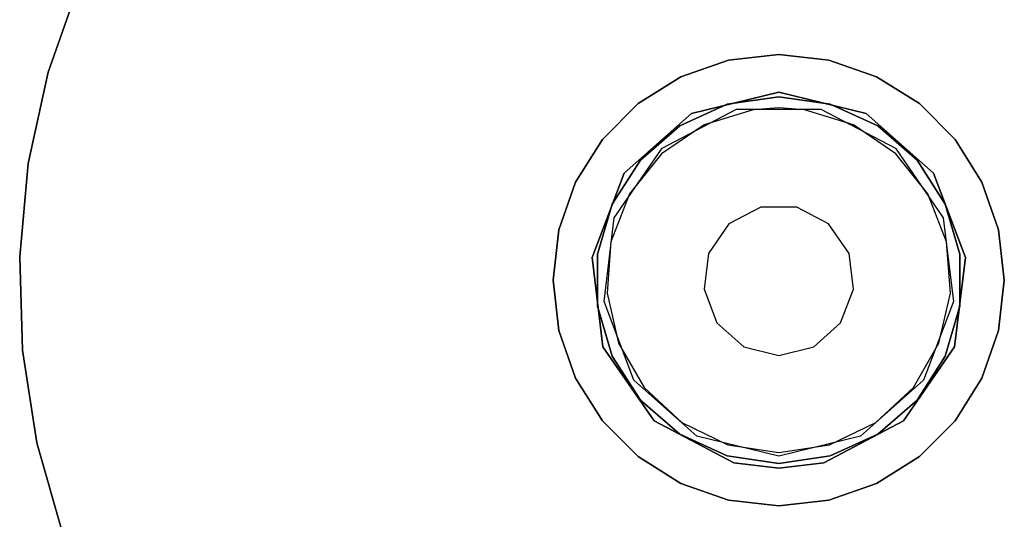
# Model space of a CAD drawing. Extents: x 0.02 to 4, y -1.99 to 1.99.
# Tile 2 of 4: x 0.02 to 2.6, y -0.63 to 0.68. Entities that reach past the tile are written whole.
import ezdxf

# ---------------------------------------------------------------- set-up
doc = ezdxf.new("R2010")
doc.units = 0
doc.header["$MEASUREMENT"] = 0
doc.layers.get('0').update_dxf_attribs({"color": 13, "linetype": 'CONTINUOUS'})

# ---------------------------------------------------------------- blocks, each defined once
blk = doc.blocks.new('ZOLA-LED-L_STL')
at = {"color": 0}
for p, q in [((0.1771, 0.775, 0.0787), (0.0958, 0.5441, 0.0787)), ((0.0958, 0.5441, 0.4724), (0.1771, 0.775, 0.4724)), ((0.1771, 0.775, 0.0787), (0.0958, 0.5441, 0.0787)), ((0.0958, 0.5441, 0.4724), (0.1771, 0.775, 0.4724)), ((1.8767, 0.5757, 0.4724), (1.7518, 0.5321, 0.4724)), ((1.7518, 0.5321, 1.3386), (1.8767, 0.5757, 1.3386)), ((1.7518, 0.5321, 1.3386), (1.8767, 0.5757, 1.3386)), ((1.8767, 0.5757, 0.4724), (1.7518, 0.5321, 0.4724)), ((2.0081, 0.5906, 0.4724), (1.8767, 0.5757, 0.4724)), ((1.8767, 0.5757, 1.3386), (2.0081, 0.5906, 1.3386)), ((1.8767, 0.5757, 1.3386), (2.0081, 0.5906, 1.3386)), ((2.0081, 0.5906, 0.4724), (1.8767, 0.5757, 0.4724)), ((1.8767, 0.5757, 0.4724), (1.8767, 0.5757, 1.3386)), ((1.8767, 0.5757, 0.4724), (1.8767, 0.5757, 1.3386)), ((2.1395, 0.5757, 0.4724), (2.0081, 0.5906, 0.4724)), ((2.0081, 0.5906, 0.4724), (2.0081, 0.5906, 1.3386)), ((2.0081, 0.5906, 1.3386), (2.1395, 0.5757, 1.3386)), ((2.0081, 0.5906, 0.4724), (2.0081, 0.5906, 1.3386)), ((2.0081, 0.5906, 1.3386), (2.1395, 0.5757, 1.3386)), ((2.1395, 0.5757, 0.4724), (2.0081, 0.5906, 0.4724)), ((2.2643, 0.5321, 0.4724), (2.1395, 0.5757, 0.4724)), ((2.1395, 0.5757, 0.4724), (2.1395, 0.5757, 1.3386)), ((2.1395, 0.5757, 1.3386), (2.2643, 0.5321, 1.3386)), ((2.1395, 0.5757, 0.4724), (2.1395, 0.5757, 1.3386)), ((2.1395, 0.5757, 1.3386), (2.2643, 0.5321, 1.3386)), ((2.2643, 0.5321, 0.4724), (2.1395, 0.5757, 0.4724)), ((0.0958, 0.5441, 0.0787), (0.0434, 0.305, 0.0787)), ((0.0434, 0.305, 0.4724), (0.0958, 0.5441, 0.4724)), ((0.0958, 0.5441, 0.0787), (0.0434, 0.305, 0.0787)), ((0.0434, 0.305, 0.4724), (0.0958, 0.5441, 0.4724)), ((0.0958, 0.5441, 0.0787), (0.0958, 0.5441, 0.4724)), ((0.0958, 0.5441, 0.0787), (0.0958, 0.5441, 0.4724)), ((1.7518, 0.5321, 0.4724), (1.6399, 0.4617, 0.4724)), ((1.6399, 0.4617, 1.3386), (1.7518, 0.5321, 1.3386)), ((1.6399, 0.4617, 1.3386), (1.7518, 0.5321, 1.3386)), ((1.7518, 0.5321, 0.4724), (1.6399, 0.4617, 0.4724)), ((1.7518, 0.5321, 0.4724), (1.7518, 0.5321, 1.3386)), ((1.7518, 0.5321, 0.4724), (1.7518, 0.5321, 1.3386)), ((2.3763, 0.4617, 0.4724), (2.2643, 0.5321, 0.4724)), ((2.2643, 0.5321, 0.4724), (2.2643, 0.5321, 1.3386)), ((2.2643, 0.5321, 1.3386), (2.3763, 0.4617, 1.3386)), ((2.2643, 0.5321, 0.4724), (2.2643, 0.5321, 1.3386)), ((2.2643, 0.5321, 1.3386), (2.3763, 0.4617, 1.3386)), ((2.3763, 0.4617, 0.4724), (2.2643, 0.5321, 0.4724)), ((1.7794, 0.4358, 39.6457), (2.0081, 0.4921, 39.6457)), ((2.0081, 0.4921, 38.0709), (1.7794, 0.4358, 38.0709)), ((1.7794, 0.4358, 39.6457), (2.0081, 0.4921, 39.6457)), ((2.0081, 0.4921, 38.0709), (1.7794, 0.4358, 38.0709)), ((2.0081, 0.4921, 39.6457), (2.0081, 0.4921, 38.0709)), ((2.0081, 0.4921, 39.6457), (2.2368, 0.4358, 39.6457)), ((2.2368, 0.4358, 38.0709), (2.0081, 0.4921, 38.0709)), ((2.0081, 0.4921, 39.6457), (2.0081, 0.4921, 38.0709)), ((2.0081, 0.4921, 39.6457), (2.2368, 0.4358, 39.6457)), ((2.2368, 0.4358, 38.0709), (2.0081, 0.4921, 38.0709)), ((1.6399, 0.4617, 0.4724), (1.5464, 0.3682, 0.4724)), ((1.5464, 0.3682, 1.3386), (1.6399, 0.4617, 1.3386)), ((1.5464, 0.3682, 1.3386), (1.6399, 0.4617, 1.3386)), ((1.6399, 0.4617, 0.4724), (1.5464, 0.3682, 0.4724)), ((1.6399, 0.4617, 0.4724), (1.6399, 0.4617, 1.3386)), ((1.6399, 0.4617, 0.4724), (1.6399, 0.4617, 1.3386)), ((1.7026, 0.3448, 39.6457), (1.8978, 0.4472, 39.6457)), ((1.7026, 0.3448, 39.6457), (1.8978, 0.4472, 39.6457)), ((1.7026, 0.3448, 39.2126), (1.8978, 0.4472, 39.2126)), ((1.7026, 0.3448, 39.2126), (1.8978, 0.4472, 39.2126)), ((1.8978, 0.4472, 39.6457), (2.1183, 0.4472, 39.6457)), ((1.8978, 0.4472, 39.6457), (2.1183, 0.4472, 39.6457)), ((1.8978, 0.4472, 39.6457), (1.8978, 0.4472, 39.2126)), ((1.8978, 0.4472, 39.2126), (2.1183, 0.4472, 39.2126)), ((1.8978, 0.4472, 39.6457), (1.8978, 0.4472, 39.2126)), ((1.8978, 0.4472, 39.2126), (2.1183, 0.4472, 39.2126)), ((2.1183, 0.4472, 39.6457), (2.3135, 0.3448, 39.6457)), ((2.1183, 0.4472, 39.6457), (2.3135, 0.3448, 39.6457)), ((2.1183, 0.4472, 39.6457), (2.1183, 0.4472, 39.2126)), ((2.1183, 0.4472, 39.2126), (2.3135, 0.3448, 39.2126)), ((2.1183, 0.4472, 39.6457), (2.1183, 0.4472, 39.2126)), ((2.1183, 0.4472, 39.2126), (2.3135, 0.3448, 39.2126)), ((2.4698, 0.3682, 0.4724), (2.3763, 0.4617, 0.4724)), ((2.3763, 0.4617, 0.4724), (2.3763, 0.4617, 1.3386)), ((2.3763, 0.4617, 1.3386), (2.4698, 0.3682, 1.3386)), ((2.3763, 0.4617, 0.4724), (2.3763, 0.4617, 1.3386)), ((2.3763, 0.4617, 1.3386), (2.4698, 0.3682, 1.3386)), ((2.4698, 0.3682, 0.4724), (2.3763, 0.4617, 0.4724)), ((1.6031, 0.2796, 39.6457), (1.7794, 0.4358, 39.6457)), ((1.7794, 0.4358, 38.0709), (1.6031, 0.2796, 38.0709)), ((1.6031, 0.2796, 39.6457), (1.7794, 0.4358, 39.6457)), ((1.7794, 0.4358, 38.0709), (1.6031, 0.2796, 38.0709)), ((1.7794, 0.4358, 39.6457), (1.7794, 0.4358, 38.0709)), ((1.7794, 0.4358, 39.6457), (1.7794, 0.4358, 38.0709)), ((2.2368, 0.4358, 39.6457), (2.2368, 0.4358, 38.0709)), ((2.2368, 0.4358, 39.6457), (2.4131, 0.2796, 39.6457)), ((2.4131, 0.2796, 38.0709), (2.2368, 0.4358, 38.0709)), ((2.2368, 0.4358, 39.6457), (2.2368, 0.4358, 38.0709)), ((2.2368, 0.4358, 39.6457), (2.4131, 0.2796, 39.6457)), ((2.4131, 0.2796, 38.0709), (2.2368, 0.4358, 38.0709)), ((1.5464, 0.3682, 0.4724), (1.476, 0.2562, 0.4724)), ((1.476, 0.2562, 1.3386), (1.5464, 0.3682, 1.3386)), ((1.476, 0.2562, 1.3386), (1.5464, 0.3682, 1.3386)), ((1.5464, 0.3682, 0.4724), (1.476, 0.2562, 0.4724)), ((1.5464, 0.3682, 0.4724), (1.5464, 0.3682, 1.3386)), ((1.5464, 0.3682, 0.4724), (1.5464, 0.3682, 1.3386)), ((2.5401, 0.2562, 0.4724), (2.4698, 0.3682, 0.4724)), ((2.4698, 0.3682, 0.4724), (2.4698, 0.3682, 1.3386)), ((2.4698, 0.3682, 1.3386), (2.5401, 0.2562, 1.3386)), ((2.4698, 0.3682, 0.4724), (2.4698, 0.3682, 1.3386)), ((2.4698, 0.3682, 1.3386), (2.5401, 0.2562, 1.3386)), ((2.5401, 0.2562, 0.4724), (2.4698, 0.3682, 0.4724)), ((1.5774, 0.1633, 39.6457), (1.7026, 0.3448, 39.6457)), ((1.5774, 0.1633, 39.6457), (1.7026, 0.3448, 39.6457)), ((1.5774, 0.1633, 39.2126), (1.7026, 0.3448, 39.2126)), ((1.5774, 0.1633, 39.2126), (1.7026, 0.3448, 39.2126)), ((1.7026, 0.3448, 39.6457), (1.7026, 0.3448, 39.2126)), ((1.7026, 0.3448, 39.6457), (1.7026, 0.3448, 39.2126)), ((2.3135, 0.3448, 39.6457), (2.4388, 0.1633, 39.6457)), ((2.3135, 0.3448, 39.6457), (2.4388, 0.1633, 39.6457)), ((2.3135, 0.3448, 39.6457), (2.3135, 0.3448, 39.2126)), ((2.3135, 0.3448, 39.2126), (2.4388, 0.1633, 39.2126)), ((2.3135, 0.3448, 39.6457), (2.3135, 0.3448, 39.2126)), ((2.3135, 0.3448, 39.2126), (2.4388, 0.1633, 39.2126)), ((0.0434, 0.305, 0.0787), (0.0208, 0.0612, 0.0787)), ((0.0208, 0.0612, 0.4724), (0.0434, 0.305, 0.4724)), ((0.0434, 0.305, 0.0787), (0.0208, 0.0612, 0.0787)), ((0.0208, 0.0612, 0.4724), (0.0434, 0.305, 0.4724)), ((0.0434, 0.305, 0.0787), (0.0434, 0.305, 0.4724)), ((0.0434, 0.305, 0.0787), (0.0434, 0.305, 0.4724)), ((1.5195, 0.0593, 39.6457), (1.6031, 0.2796, 39.6457)), ((1.6031, 0.2796, 38.0709), (1.5195, 0.0593, 38.0709)), ((1.5195, 0.0593, 39.6457), (1.6031, 0.2796, 39.6457)), ((1.6031, 0.2796, 38.0709), (1.5195, 0.0593, 38.0709)), ((1.6031, 0.2796, 39.6457), (1.6031, 0.2796, 38.0709)), ((1.6031, 0.2796, 39.6457), (1.6031, 0.2796, 38.0709)), ((2.4131, 0.2796, 39.6457), (2.4131, 0.2796, 38.0709)), ((2.4131, 0.2796, 39.6457), (2.4966, 0.0593, 39.6457)), ((2.4966, 0.0593, 38.0709), (2.4131, 0.2796, 38.0709)), ((2.4131, 0.2796, 39.6457), (2.4131, 0.2796, 38.0709)), ((2.4131, 0.2796, 39.6457), (2.4966, 0.0593, 39.6457)), ((2.4966, 0.0593, 38.0709), (2.4131, 0.2796, 38.0709)), ((1.476, 0.2562, 0.4724), (1.4323, 0.1314, 0.4724)), ((1.4323, 0.1314, 1.3386), (1.476, 0.2562, 1.3386)), ((1.4323, 0.1314, 1.3386), (1.476, 0.2562, 1.3386)), ((1.476, 0.2562, 0.4724), (1.4323, 0.1314, 0.4724)), ((1.476, 0.2562, 0.4724), (1.476, 0.2562, 1.3386)), ((1.476, 0.2562, 0.4724), (1.476, 0.2562, 1.3386)), ((2.5838, 0.1314, 0.4724), (2.5401, 0.2562, 0.4724)), ((2.5401, 0.2562, 0.4724), (2.5401, 0.2562, 1.3386)), ((2.5401, 0.2562, 1.3386), (2.5838, 0.1314, 1.3386)), ((2.5401, 0.2562, 0.4724), (2.5401, 0.2562, 1.3386)), ((2.5401, 0.2562, 1.3386), (2.5838, 0.1314, 1.3386)), ((2.5838, 0.1314, 0.4724), (2.5401, 0.2562, 0.4724)), ((1.961, 0.1911, 38.0709), (1.8775, 0.1473, 38.0709)), ((1.961, 0.1911, 1.3386), (1.8775, 0.1473, 1.3386)), ((1.961, 0.1911, 38.0709), (1.8775, 0.1473, 38.0709)), ((1.961, 0.1911, 1.3386), (1.8775, 0.1473, 1.3386)), ((2.0552, 0.1911, 38.0709), (1.961, 0.1911, 38.0709)), ((2.0552, 0.1911, 1.3386), (1.961, 0.1911, 1.3386)), ((1.961, 0.1911, 1.3386), (1.961, 0.1911, 38.0709)), ((2.0552, 0.1911, 38.0709), (1.961, 0.1911, 38.0709)), ((1.961, 0.1911, 1.3386), (1.961, 0.1911, 38.0709)), ((2.0552, 0.1911, 1.3386), (1.961, 0.1911, 1.3386)), ((2.1386, 0.1473, 38.0709), (2.0552, 0.1911, 38.0709)), ((2.1386, 0.1473, 1.3386), (2.0552, 0.1911, 1.3386)), ((2.0552, 0.1911, 1.3386), (2.0552, 0.1911, 38.0709)), ((2.1386, 0.1473, 38.0709), (2.0552, 0.1911, 38.0709)), ((2.0552, 0.1911, 1.3386), (2.0552, 0.1911, 38.0709)), ((2.1386, 0.1473, 1.3386), (2.0552, 0.1911, 1.3386)), ((1.5508, -0.0555, 39.6457), (1.5774, 0.1633, 39.6457)), ((1.5508, -0.0555, 39.6457), (1.5774, 0.1633, 39.6457)), ((1.5508, -0.0555, 39.2126), (1.5774, 0.1633, 39.2126)), ((1.5508, -0.0555, 39.2126), (1.5774, 0.1633, 39.2126)), ((1.5774, 0.1633, 39.6457), (1.5774, 0.1633, 39.2126)), ((1.5774, 0.1633, 39.6457), (1.5774, 0.1633, 39.2126)), ((2.4388, 0.1633, 39.6457), (2.4653, -0.0555, 39.6457)), ((2.4388, 0.1633, 39.6457), (2.4653, -0.0555, 39.6457)), ((2.4388, 0.1633, 39.6457), (2.4388, 0.1633, 39.2126)), ((2.4388, 0.1633, 39.2126), (2.4653, -0.0555, 39.2126)), ((2.4388, 0.1633, 39.6457), (2.4388, 0.1633, 39.2126)), ((2.4388, 0.1633, 39.2126), (2.4653, -0.0555, 39.2126)), ((1.4323, 0.1314, 0.4724), (1.4175, 0, 0.4724)), ((1.4175, 0, 1.3386), (1.4323, 0.1314, 1.3386)), ((1.4175, 0, 1.3386), (1.4323, 0.1314, 1.3386)), ((1.4323, 0.1314, 0.4724), (1.4175, 0, 0.4724)), ((1.4323, 0.1314, 0.4724), (1.4323, 0.1314, 1.3386)), ((1.4323, 0.1314, 0.4724), (1.4323, 0.1314, 1.3386)), ((1.8775, 0.1473, 38.0709), (1.824, 0.0698, 38.0709)), ((1.8775, 0.1473, 1.3386), (1.824, 0.0698, 1.3386)), ((1.8775, 0.1473, 38.0709), (1.824, 0.0698, 38.0709)), ((1.8775, 0.1473, 1.3386), (1.824, 0.0698, 1.3386)), ((1.8775, 0.1473, 1.3386), (1.8775, 0.1473, 38.0709)), ((1.8775, 0.1473, 1.3386), (1.8775, 0.1473, 38.0709)), ((2.1921, 0.0698, 38.0709), (2.1386, 0.1473, 38.0709)), ((2.1921, 0.0698, 1.3386), (2.1386, 0.1473, 1.3386)), ((2.1386, 0.1473, 1.3386), (2.1386, 0.1473, 38.0709)), ((2.1921, 0.0698, 38.0709), (2.1386, 0.1473, 38.0709)), ((2.1386, 0.1473, 1.3386), (2.1386, 0.1473, 38.0709)), ((2.1921, 0.0698, 1.3386), (2.1386, 0.1473, 1.3386)), ((2.5986, 0, 0.4724), (2.5838, 0.1314, 0.4724)), ((2.5838, 0.1314, 0.4724), (2.5838, 0.1314, 1.3386)), ((2.5838, 0.1314, 1.3386), (2.5986, 0, 1.3386)), ((2.5838, 0.1314, 0.4724), (2.5838, 0.1314, 1.3386)), ((2.5838, 0.1314, 1.3386), (2.5986, 0, 1.3386)), ((2.5986, 0, 0.4724), (2.5838, 0.1314, 0.4724)), ((0.0208, 0.0612, 0.0787), (0.0208, 0.0612, 0.4724)), ((0.0208, 0.0612, 0.0787), (0.0284, -0.1834, 0.0787)), ((0.0284, -0.1834, 0.4724), (0.0208, 0.0612, 0.4724)), ((0.0208, 0.0612, 0.0787), (0.0208, 0.0612, 0.4724)), ((0.0208, 0.0612, 0.0787), (0.0284, -0.1834, 0.0787)), ((0.0284, -0.1834, 0.4724), (0.0208, 0.0612, 0.4724)), ((1.5479, -0.1745, 39.6457), (1.5195, 0.0593, 39.6457)), ((1.5195, 0.0593, 39.6457), (1.5195, 0.0593, 38.0709)), ((1.5195, 0.0593, 38.0709), (1.5479, -0.1745, 38.0709)), ((1.5195, 0.0593, 39.6457), (1.5195, 0.0593, 38.0709)), ((1.5479, -0.1745, 39.6457), (1.5195, 0.0593, 39.6457)), ((1.5195, 0.0593, 38.0709), (1.5479, -0.1745, 38.0709)), ((1.824, 0.0698, 38.0709), (1.8127, -0.0237, 38.0709)), ((1.824, 0.0698, 1.3386), (1.8127, -0.0237, 1.3386)), ((1.824, 0.0698, 38.0709), (1.8127, -0.0237, 38.0709)), ((1.824, 0.0698, 1.3386), (1.8127, -0.0237, 1.3386)), ((1.824, 0.0698, 1.3386), (1.824, 0.0698, 38.0709)), ((1.824, 0.0698, 1.3386), (1.824, 0.0698, 38.0709)), ((2.2035, -0.0237, 38.0709), (2.1921, 0.0698, 38.0709)), ((2.2035, -0.0237, 1.3386), (2.1921, 0.0698, 1.3386)), ((2.1921, 0.0698, 1.3386), (2.1921, 0.0698, 38.0709)), ((2.2035, -0.0237, 38.0709), (2.1921, 0.0698, 38.0709)), ((2.1921, 0.0698, 1.3386), (2.1921, 0.0698, 38.0709)), ((2.2035, -0.0237, 1.3386), (2.1921, 0.0698, 1.3386)), ((2.4966, 0.0593, 39.6457), (2.4682, -0.1745, 39.6457)), ((2.4682, -0.1745, 38.0709), (2.4966, 0.0593, 38.0709)), ((2.4966, 0.0593, 39.6457), (2.4682, -0.1745, 39.6457)), ((2.4682, -0.1745, 38.0709), (2.4966, 0.0593, 38.0709)), ((2.4966, 0.0593, 39.6457), (2.4966, 0.0593, 38.0709)), ((2.4966, 0.0593, 39.6457), (2.4966, 0.0593, 38.0709)), ((1.4175, 0, 0.4724), (1.4175, 0, 1.3386)), ((1.4175, 0, 0.4724), (1.4323, -0.1314, 0.4724)), ((1.4323, -0.1314, 1.3386), (1.4175, 0, 1.3386)), ((1.4175, 0, 0.4724), (1.4175, 0, 1.3386)), ((1.4323, -0.1314, 1.3386), (1.4175, 0, 1.3386)), ((1.4175, 0, 0.4724), (1.4323, -0.1314, 0.4724)), ((1.8127, -0.0237, 38.0709), (1.8461, -0.1118, 38.0709)), ((1.8127, -0.0237, 1.3386), (1.8127, -0.0237, 38.0709)), ((1.8127, -0.0237, 1.3386), (1.8461, -0.1118, 1.3386)), ((1.8127, -0.0237, 38.0709), (1.8461, -0.1118, 38.0709)), ((1.8127, -0.0237, 1.3386), (1.8127, -0.0237, 38.0709)), ((1.8127, -0.0237, 1.3386), (1.8461, -0.1118, 1.3386)), ((2.1701, -0.1118, 38.0709), (2.2035, -0.0237, 38.0709)), ((2.1701, -0.1118, 1.3386), (2.2035, -0.0237, 1.3386)), ((2.1701, -0.1118, 38.0709), (2.2035, -0.0237, 38.0709)), ((2.1701, -0.1118, 1.3386), (2.2035, -0.0237, 1.3386)), ((2.2035, -0.0237, 1.3386), (2.2035, -0.0237, 38.0709)), ((2.2035, -0.0237, 1.3386), (2.2035, -0.0237, 38.0709)), ((2.5838, -0.1314, 0.4724), (2.5986, 0, 0.4724)), ((2.5986, 0, 1.3386), (2.5838, -0.1314, 1.3386)), ((2.5986, 0, 1.3386), (2.5838, -0.1314, 1.3386)), ((2.5838, -0.1314, 0.4724), (2.5986, 0, 0.4724)), ((2.5986, 0, 0.4724), (2.5986, 0, 1.3386)), ((2.5986, 0, 0.4724), (2.5986, 0, 1.3386)), ((1.629, -0.2617, 39.6457), (1.5508, -0.0555, 39.6457)), ((1.5508, -0.0555, 39.6457), (1.5508, -0.0555, 39.2126)), ((1.5508, -0.0555, 39.6457), (1.5508, -0.0555, 39.2126)), ((1.629, -0.2617, 39.6457), (1.5508, -0.0555, 39.6457)), ((1.629, -0.2617, 39.2126), (1.5508, -0.0555, 39.2126)), ((1.629, -0.2617, 39.2126), (1.5508, -0.0555, 39.2126)), ((2.4653, -0.0555, 39.6457), (2.3872, -0.2617, 39.6457)), ((2.4653, -0.0555, 39.6457), (2.3872, -0.2617, 39.6457)), ((2.4653, -0.0555, 39.2126), (2.3872, -0.2617, 39.2126)), ((2.4653, -0.0555, 39.2126), (2.3872, -0.2617, 39.2126)), ((2.4653, -0.0555, 39.6457), (2.4653, -0.0555, 39.2126)), ((2.4653, -0.0555, 39.6457), (2.4653, -0.0555, 39.2126)), ((1.8461, -0.1118, 38.0709), (1.9166, -0.1743, 38.0709)), ((1.8461, -0.1118, 1.3386), (1.8461, -0.1118, 38.0709)), ((1.8461, -0.1118, 1.3386), (1.9166, -0.1743, 1.3386)), ((1.8461, -0.1118, 38.0709), (1.9166, -0.1743, 38.0709)), ((1.8461, -0.1118, 1.3386), (1.8461, -0.1118, 38.0709)), ((1.8461, -0.1118, 1.3386), (1.9166, -0.1743, 1.3386)), ((2.0996, -0.1743, 38.0709), (2.1701, -0.1118, 38.0709)), ((2.0996, -0.1743, 1.3386), (2.1701, -0.1118, 1.3386)), ((2.0996, -0.1743, 38.0709), (2.1701, -0.1118, 38.0709)), ((2.0996, -0.1743, 1.3386), (2.1701, -0.1118, 1.3386)), ((2.1701, -0.1118, 1.3386), (2.1701, -0.1118, 38.0709)), ((2.1701, -0.1118, 1.3386), (2.1701, -0.1118, 38.0709)), ((1.4323, -0.1314, 0.4724), (1.4323, -0.1314, 1.3386)), ((1.4323, -0.1314, 0.4724), (1.476, -0.2562, 0.4724)), ((1.476, -0.2562, 1.3386), (1.4323, -0.1314, 1.3386)), ((1.4323, -0.1314, 0.4724), (1.4323, -0.1314, 1.3386)), ((1.476, -0.2562, 1.3386), (1.4323, -0.1314, 1.3386)), ((1.4323, -0.1314, 0.4724), (1.476, -0.2562, 0.4724)), ((2.5401, -0.2562, 0.4724), (2.5838, -0.1314, 0.4724)), ((2.5838, -0.1314, 1.3386), (2.5401, -0.2562, 1.3386)), ((2.5838, -0.1314, 1.3386), (2.5401, -0.2562, 1.3386)), ((2.5401, -0.2562, 0.4724), (2.5838, -0.1314, 0.4724)), ((2.5838, -0.1314, 0.4724), (2.5838, -0.1314, 1.3386)), ((2.5838, -0.1314, 0.4724), (2.5838, -0.1314, 1.3386)), ((1.6817, -0.3684, 39.6457), (1.5479, -0.1745, 39.6457)), ((1.5479, -0.1745, 39.6457), (1.5479, -0.1745, 38.0709)), ((1.5479, -0.1745, 38.0709), (1.6817, -0.3684, 38.0709)), ((1.5479, -0.1745, 39.6457), (1.5479, -0.1745, 38.0709)), ((1.6817, -0.3684, 39.6457), (1.5479, -0.1745, 39.6457)), ((1.5479, -0.1745, 38.0709), (1.6817, -0.3684, 38.0709)), ((1.9166, -0.1743, 38.0709), (2.0081, -0.1969, 38.0709)), ((1.9166, -0.1743, 1.3386), (1.9166, -0.1743, 38.0709)), ((1.9166, -0.1743, 1.3386), (2.0081, -0.1969, 1.3386)), ((1.9166, -0.1743, 38.0709), (2.0081, -0.1969, 38.0709)), ((1.9166, -0.1743, 1.3386), (1.9166, -0.1743, 38.0709)), ((1.9166, -0.1743, 1.3386), (2.0081, -0.1969, 1.3386)), ((2.0081, -0.1969, 38.0709), (2.0996, -0.1743, 38.0709)), ((2.0081, -0.1969, 38.0709), (2.0996, -0.1743, 38.0709)), ((2.0081, -0.1969, 1.3386), (2.0996, -0.1743, 1.3386)), ((2.0081, -0.1969, 1.3386), (2.0996, -0.1743, 1.3386)), ((2.0996, -0.1743, 1.3386), (2.0996, -0.1743, 38.0709)), ((2.0996, -0.1743, 1.3386), (2.0996, -0.1743, 38.0709)), ((2.4682, -0.1745, 39.6457), (2.3344, -0.3684, 39.6457)), ((2.3344, -0.3684, 38.0709), (2.4682, -0.1745, 38.0709)), ((2.4682, -0.1745, 39.6457), (2.3344, -0.3684, 39.6457)), ((2.3344, -0.3684, 38.0709), (2.4682, -0.1745, 38.0709)), ((2.4682, -0.1745, 39.6457), (2.4682, -0.1745, 38.0709)), ((2.4682, -0.1745, 39.6457), (2.4682, -0.1745, 38.0709)), ((0.0284, -0.1834, 0.0787), (0.0284, -0.1834, 0.4724)), ((0.0284, -0.1834, 0.0787), (0.0659, -0.4253, 0.0787)), ((0.0659, -0.4253, 0.4724), (0.0284, -0.1834, 0.4724)), ((0.0284, -0.1834, 0.0787), (0.0284, -0.1834, 0.4724)), ((0.0284, -0.1834, 0.0787), (0.0659, -0.4253, 0.0787)), ((0.0659, -0.4253, 0.4724), (0.0284, -0.1834, 0.4724)), ((2.0081, -0.1969, 1.3386), (2.0081, -0.1969, 38.0709)), ((2.0081, -0.1969, 1.3386), (2.0081, -0.1969, 38.0709)), ((1.476, -0.2562, 0.4724), (1.476, -0.2562, 1.3386)), ((1.476, -0.2562, 0.4724), (1.5464, -0.3682, 0.4724)), ((1.5464, -0.3682, 1.3386), (1.476, -0.2562, 1.3386)), ((1.476, -0.2562, 0.4724), (1.476, -0.2562, 1.3386)), ((1.5464, -0.3682, 1.3386), (1.476, -0.2562, 1.3386)), ((1.476, -0.2562, 0.4724), (1.5464, -0.3682, 0.4724)), ((2.4698, -0.3682, 0.4724), (2.5401, -0.2562, 0.4724)), ((2.5401, -0.2562, 1.3386), (2.4698, -0.3682, 1.3386)), ((2.5401, -0.2562, 1.3386), (2.4698, -0.3682, 1.3386)), ((2.4698, -0.3682, 0.4724), (2.5401, -0.2562, 0.4724)), ((2.5401, -0.2562, 0.4724), (2.5401, -0.2562, 1.3386)), ((2.5401, -0.2562, 0.4724), (2.5401, -0.2562, 1.3386)), ((1.794, -0.4079, 39.6457), (1.629, -0.2617, 39.6457)), ((1.629, -0.2617, 39.6457), (1.629, -0.2617, 39.2126)), ((1.629, -0.2617, 39.6457), (1.629, -0.2617, 39.2126)), ((1.794, -0.4079, 39.6457), (1.629, -0.2617, 39.6457)), ((1.794, -0.4079, 39.2126), (1.629, -0.2617, 39.2126)), ((1.794, -0.4079, 39.2126), (1.629, -0.2617, 39.2126)), ((2.3872, -0.2617, 39.6457), (2.2221, -0.4079, 39.6457)), ((2.3872, -0.2617, 39.6457), (2.2221, -0.4079, 39.6457)), ((2.3872, -0.2617, 39.2126), (2.2221, -0.4079, 39.2126)), ((2.3872, -0.2617, 39.2126), (2.2221, -0.4079, 39.2126)), ((2.3872, -0.2617, 39.6457), (2.3872, -0.2617, 39.2126)), ((2.3872, -0.2617, 39.6457), (2.3872, -0.2617, 39.2126)), ((1.5464, -0.3682, 0.4724), (1.5464, -0.3682, 1.3386)), ((1.5464, -0.3682, 0.4724), (1.6399, -0.4617, 0.4724)), ((1.6399, -0.4617, 1.3386), (1.5464, -0.3682, 1.3386)), ((1.5464, -0.3682, 0.4724), (1.5464, -0.3682, 1.3386)), ((1.6399, -0.4617, 1.3386), (1.5464, -0.3682, 1.3386)), ((1.5464, -0.3682, 0.4724), (1.6399, -0.4617, 0.4724)), ((1.8903, -0.4778, 39.6457), (1.6817, -0.3684, 39.6457)), ((1.6817, -0.3684, 39.6457), (1.6817, -0.3684, 38.0709)), ((1.6817, -0.3684, 38.0709), (1.8903, -0.4778, 38.0709)), ((1.6817, -0.3684, 39.6457), (1.6817, -0.3684, 38.0709)), ((1.8903, -0.4778, 39.6457), (1.6817, -0.3684, 39.6457)), ((1.6817, -0.3684, 38.0709), (1.8903, -0.4778, 38.0709)), ((2.3344, -0.3684, 39.6457), (2.1258, -0.4778, 39.6457)), ((2.1258, -0.4778, 38.0709), (2.3344, -0.3684, 38.0709)), ((2.3344, -0.3684, 39.6457), (2.1258, -0.4778, 39.6457)), ((2.1258, -0.4778, 38.0709), (2.3344, -0.3684, 38.0709)), ((2.3344, -0.3684, 39.6457), (2.3344, -0.3684, 38.0709)), ((2.3344, -0.3684, 39.6457), (2.3344, -0.3684, 38.0709)), ((2.3763, -0.4617, 0.4724), (2.4698, -0.3682, 0.4724)), ((2.4698, -0.3682, 1.3386), (2.3763, -0.4617, 1.3386)), ((2.4698, -0.3682, 1.3386), (2.3763, -0.4617, 1.3386)), ((2.3763, -0.4617, 0.4724), (2.4698, -0.3682, 0.4724)), ((2.4698, -0.3682, 0.4724), (2.4698, -0.3682, 1.3386)), ((2.4698, -0.3682, 0.4724), (2.4698, -0.3682, 1.3386)), ((2.0081, -0.4606, 39.6457), (1.794, -0.4079, 39.6457)), ((1.794, -0.4079, 39.6457), (1.794, -0.4079, 39.2126)), ((1.794, -0.4079, 39.6457), (1.794, -0.4079, 39.2126)), ((2.0081, -0.4606, 39.6457), (1.794, -0.4079, 39.6457)), ((2.0081, -0.4606, 39.2126), (1.794, -0.4079, 39.2126)), ((2.0081, -0.4606, 39.2126), (1.794, -0.4079, 39.2126)), ((2.2221, -0.4079, 39.6457), (2.0081, -0.4606, 39.6457)), ((2.2221, -0.4079, 39.6457), (2.0081, -0.4606, 39.6457)), ((2.2221, -0.4079, 39.2126), (2.0081, -0.4606, 39.2126)), ((2.2221, -0.4079, 39.2126), (2.0081, -0.4606, 39.2126)), ((2.2221, -0.4079, 39.6457), (2.2221, -0.4079, 39.2126)), ((2.2221, -0.4079, 39.6457), (2.2221, -0.4079, 39.2126)), ((0.0659, -0.4253, 0.0787), (0.0659, -0.4253, 0.4724)), ((0.0659, -0.4253, 0.0787), (0.1329, -0.6608, 0.0787)), ((0.1329, -0.6608, 0.4724), (0.0659, -0.4253, 0.4724)), ((0.0659, -0.4253, 0.0787), (0.0659, -0.4253, 0.4724)), ((0.0659, -0.4253, 0.0787), (0.1329, -0.6608, 0.0787)), ((0.1329, -0.6608, 0.4724), (0.0659, -0.4253, 0.4724)), ((1.6399, -0.4617, 0.4724), (1.6399, -0.4617, 1.3386)), ((1.6399, -0.4617, 0.4724), (1.7518, -0.5321, 0.4724)), ((1.7518, -0.5321, 1.3386), (1.6399, -0.4617, 1.3386)), ((1.6399, -0.4617, 0.4724), (1.6399, -0.4617, 1.3386)), ((1.7518, -0.5321, 1.3386), (1.6399, -0.4617, 1.3386)), ((1.6399, -0.4617, 0.4724), (1.7518, -0.5321, 0.4724)), ((2.0081, -0.4606, 39.2126), (2.0081, -0.4606, 39.6457)), ((2.0081, -0.4606, 39.2126), (2.0081, -0.4606, 39.6457)), ((2.2643, -0.5321, 0.4724), (2.3763, -0.4617, 0.4724)), ((2.3763, -0.4617, 1.3386), (2.2643, -0.5321, 1.3386)), ((2.3763, -0.4617, 1.3386), (2.2643, -0.5321, 1.3386)), ((2.2643, -0.5321, 0.4724), (2.3763, -0.4617, 0.4724)), ((2.3763, -0.4617, 0.4724), (2.3763, -0.4617, 1.3386)), ((2.3763, -0.4617, 0.4724), (2.3763, -0.4617, 1.3386)), ((2.0081, -0.4921, 39.6457), (1.8903, -0.4778, 39.6457)), ((1.8903, -0.4778, 39.6457), (1.8903, -0.4778, 38.0709)), ((1.8903, -0.4778, 38.0709), (2.0081, -0.4921, 38.0709)), ((1.8903, -0.4778, 39.6457), (1.8903, -0.4778, 38.0709)), ((2.0081, -0.4921, 39.6457), (1.8903, -0.4778, 39.6457)), ((1.8903, -0.4778, 38.0709), (2.0081, -0.4921, 38.0709)), ((2.0081, -0.4921, 38.0709), (2.1258, -0.4778, 38.0709)), ((2.1258, -0.4778, 39.6457), (2.0081, -0.4921, 39.6457)), ((2.1258, -0.4778, 39.6457), (2.0081, -0.4921, 39.6457)), ((2.0081, -0.4921, 38.0709), (2.1258, -0.4778, 38.0709)), ((2.1258, -0.4778, 39.6457), (2.1258, -0.4778, 38.0709)), ((2.1258, -0.4778, 39.6457), (2.1258, -0.4778, 38.0709)), ((2.0081, -0.4921, 39.6457), (2.0081, -0.4921, 38.0709)), ((2.0081, -0.4921, 39.6457), (2.0081, -0.4921, 38.0709)), ((1.7518, -0.5321, 0.4724), (1.7518, -0.5321, 1.3386)), ((1.7518, -0.5321, 0.4724), (1.8767, -0.5757, 0.4724)), ((1.8767, -0.5757, 1.3386), (1.7518, -0.5321, 1.3386)), ((1.7518, -0.5321, 0.4724), (1.7518, -0.5321, 1.3386)), ((1.8767, -0.5757, 1.3386), (1.7518, -0.5321, 1.3386)), ((1.7518, -0.5321, 0.4724), (1.8767, -0.5757, 0.4724)), ((2.1395, -0.5757, 0.4724), (2.2643, -0.5321, 0.4724)), ((2.2643, -0.5321, 1.3386), (2.1395, -0.5757, 1.3386)), ((2.2643, -0.5321, 1.3386), (2.1395, -0.5757, 1.3386)), ((2.1395, -0.5757, 0.4724), (2.2643, -0.5321, 0.4724)), ((2.2643, -0.5321, 0.4724), (2.2643, -0.5321, 1.3386)), ((2.2643, -0.5321, 0.4724), (2.2643, -0.5321, 1.3386)), ((1.8767, -0.5757, 0.4724), (1.8767, -0.5757, 1.3386)), ((1.8767, -0.5757, 0.4724), (2.0081, -0.5906, 0.4724)), ((2.0081, -0.5906, 1.3386), (1.8767, -0.5757, 1.3386)), ((1.8767, -0.5757, 0.4724), (1.8767, -0.5757, 1.3386)), ((2.0081, -0.5906, 1.3386), (1.8767, -0.5757, 1.3386)), ((1.8767, -0.5757, 0.4724), (2.0081, -0.5906, 0.4724)), ((2.1395, -0.5757, 1.3386), (2.0081, -0.5906, 1.3386)), ((2.0081, -0.5906, 0.4724), (2.1395, -0.5757, 0.4724)), ((2.1395, -0.5757, 1.3386), (2.0081, -0.5906, 1.3386)), ((2.0081, -0.5906, 0.4724), (2.1395, -0.5757, 0.4724)), ((2.0081, -0.5906, 0.4724), (2.0081, -0.5906, 1.3386)), ((2.0081, -0.5906, 0.4724), (2.0081, -0.5906, 1.3386)), ((2.1395, -0.5757, 0.4724), (2.1395, -0.5757, 1.3386)), ((2.1395, -0.5757, 0.4724), (2.1395, -0.5757, 1.3386))]:
    blk.add_line(p, q, dxfattribs=at)
blk = doc.blocks.new('GRUPUJ_1')
at = {"color": 0}
for p, q in [((1.8522, 2.4481, 47.4487), (1.9872, 2.4675, 47.4487)), ((1.9872, 2.4675, 39.5747), (1.8522, 2.4481, 39.5747)), ((1.8522, 2.4481, 47.4487), (1.9872, 2.4675, 47.4487)), ((1.9872, 2.4675, 39.5747), (1.8522, 2.4481, 39.5747)), ((1.9872, 2.4675, 47.4487), (1.9872, 2.4675, 39.5747)), ((1.9872, 2.4675, 47.4487), (2.1223, 2.4481, 47.4487)), ((2.1223, 2.4481, 39.5747), (1.9872, 2.4675, 39.5747)), ((2.1223, 2.4481, 39.5747), (1.9872, 2.4675, 39.5747)), ((1.9872, 2.4675, 47.4487), (1.9872, 2.4675, 39.5747)), ((1.9872, 2.4675, 47.4487), (2.1223, 2.4481, 47.4487)), ((1.7281, 2.3914, 47.4487), (1.8522, 2.4481, 47.4487)), ((1.8522, 2.4481, 39.5747), (1.7281, 2.3914, 39.5747)), ((1.7281, 2.3914, 47.4487), (1.8522, 2.4481, 47.4487)), ((1.8522, 2.4481, 39.5747), (1.7281, 2.3914, 39.5747)), ((1.9201, 2.4339, 39.5354), (1.7917, 2.3943, 39.5354)), ((1.9201, 2.4339, 39.5747), (1.7917, 2.3943, 39.5747)), ((1.9201, 2.4339, 39.5354), (1.7917, 2.3943, 39.5354)), ((1.9201, 2.4339, 39.5747), (1.7917, 2.3943, 39.5747)), ((1.8522, 2.4481, 47.4487), (1.8522, 2.4481, 39.5747)), ((1.8522, 2.4481, 47.4487), (1.8522, 2.4481, 39.5747)), ((1.9872, 2.4389, 39.5354), (1.9201, 2.4339, 39.5354)), ((1.9872, 2.4389, 39.5747), (1.9201, 2.4339, 39.5747)), ((1.9872, 2.4389, 39.5354), (1.9201, 2.4339, 39.5354)), ((1.9872, 2.4389, 39.5747), (1.9201, 2.4339, 39.5747)), ((1.9201, 2.4339, 39.5354), (1.9201, 2.4339, 39.5747)), ((1.9201, 2.4339, 39.5354), (1.9201, 2.4339, 39.5747)), ((1.9872, 2.4389, 39.5354), (1.9872, 2.4389, 39.5747)), ((1.9872, 2.4389, 39.5354), (1.9872, 2.4389, 39.5747)), ((2.0544, 2.4339, 39.5747), (1.9872, 2.4389, 39.5747)), ((2.0544, 2.4339, 39.5354), (1.9872, 2.4389, 39.5354)), ((2.0544, 2.4339, 39.5354), (1.9872, 2.4389, 39.5354)), ((2.0544, 2.4339, 39.5747), (1.9872, 2.4389, 39.5747)), ((2.0544, 2.4339, 39.5354), (2.0544, 2.4339, 39.5747)), ((2.1828, 2.3943, 39.5354), (2.0544, 2.4339, 39.5354)), ((2.1828, 2.3943, 39.5354), (2.0544, 2.4339, 39.5354)), ((2.0544, 2.4339, 39.5354), (2.0544, 2.4339, 39.5747)), ((2.1828, 2.3943, 39.5747), (2.0544, 2.4339, 39.5747)), ((2.1828, 2.3943, 39.5747), (2.0544, 2.4339, 39.5747)), ((2.1223, 2.4481, 47.4487), (2.2464, 2.3914, 47.4487)), ((2.2464, 2.3914, 39.5747), (2.1223, 2.4481, 39.5747)), ((2.1223, 2.4481, 47.4487), (2.1223, 2.4481, 39.5747)), ((2.1223, 2.4481, 47.4487), (2.2464, 2.3914, 47.4487)), ((2.2464, 2.3914, 39.5747), (2.1223, 2.4481, 39.5747)), ((2.1223, 2.4481, 47.4487), (2.1223, 2.4481, 39.5747)), ((1.625, 2.3021, 47.4487), (1.7281, 2.3914, 47.4487)), ((1.625, 2.3021, 47.4487), (1.7281, 2.3914, 47.4487)), ((1.7281, 2.3914, 39.5747), (1.625, 2.3021, 39.5747)), ((1.7281, 2.3914, 39.5747), (1.625, 2.3021, 39.5747)), ((1.7917, 2.3943, 39.5354), (1.6807, 2.3186, 39.5354)), ((1.7917, 2.3943, 39.5747), (1.6807, 2.3186, 39.5747)), ((1.7917, 2.3943, 39.5354), (1.6807, 2.3186, 39.5354)), ((1.7917, 2.3943, 39.5747), (1.6807, 2.3186, 39.5747)), ((1.7281, 2.3914, 47.4487), (1.7281, 2.3914, 39.5747)), ((1.7281, 2.3914, 47.4487), (1.7281, 2.3914, 39.5747)), ((1.7917, 2.3943, 39.5354), (1.7917, 2.3943, 39.5747)), ((1.7917, 2.3943, 39.5354), (1.7917, 2.3943, 39.5747)), ((2.2938, 2.3186, 39.5354), (2.1828, 2.3943, 39.5354)), ((2.1828, 2.3943, 39.5354), (2.1828, 2.3943, 39.5747)), ((2.2938, 2.3186, 39.5747), (2.1828, 2.3943, 39.5747)), ((2.2938, 2.3186, 39.5354), (2.1828, 2.3943, 39.5354)), ((2.1828, 2.3943, 39.5354), (2.1828, 2.3943, 39.5747)), ((2.2938, 2.3186, 39.5747), (2.1828, 2.3943, 39.5747)), ((2.2464, 2.3914, 47.4487), (2.2464, 2.3914, 39.5747)), ((2.2464, 2.3914, 47.4487), (2.3495, 2.3021, 47.4487)), ((2.3495, 2.3021, 39.5747), (2.2464, 2.3914, 39.5747)), ((2.2464, 2.3914, 47.4487), (2.3495, 2.3021, 47.4487)), ((2.3495, 2.3021, 39.5747), (2.2464, 2.3914, 39.5747)), ((2.2464, 2.3914, 47.4487), (2.2464, 2.3914, 39.5747)), ((1.5513, 2.1873, 47.4487), (1.625, 2.3021, 47.4487)), ((1.625, 2.3021, 39.5747), (1.5513, 2.1873, 39.5747)), ((1.5513, 2.1873, 47.4487), (1.625, 2.3021, 47.4487)), ((1.625, 2.3021, 39.5747), (1.5513, 2.1873, 39.5747)), ((1.6807, 2.3186, 39.5354), (1.5969, 2.2136, 39.5354)), ((1.6807, 2.3186, 39.5747), (1.5969, 2.2136, 39.5747)), ((1.6807, 2.3186, 39.5354), (1.5969, 2.2136, 39.5354)), ((1.6807, 2.3186, 39.5747), (1.5969, 2.2136, 39.5747)), ((1.625, 2.3021, 47.4487), (1.625, 2.3021, 39.5747)), ((1.625, 2.3021, 47.4487), (1.625, 2.3021, 39.5747)), ((1.6807, 2.3186, 39.5354), (1.6807, 2.3186, 39.5747)), ((1.6807, 2.3186, 39.5354), (1.6807, 2.3186, 39.5747)), ((2.2938, 2.3186, 39.5354), (2.2938, 2.3186, 39.5747)), ((2.3776, 2.2136, 39.5354), (2.2938, 2.3186, 39.5354)), ((2.3776, 2.2136, 39.5747), (2.2938, 2.3186, 39.5747)), ((2.3776, 2.2136, 39.5354), (2.2938, 2.3186, 39.5354)), ((2.2938, 2.3186, 39.5354), (2.2938, 2.3186, 39.5747)), ((2.3776, 2.2136, 39.5747), (2.2938, 2.3186, 39.5747)), ((2.3495, 2.3021, 47.4487), (2.4232, 2.1873, 47.4487)), ((2.4232, 2.1873, 39.5747), (2.3495, 2.3021, 39.5747)), ((2.3495, 2.3021, 47.4487), (2.3495, 2.3021, 39.5747)), ((2.3495, 2.3021, 47.4487), (2.4232, 2.1873, 47.4487)), ((2.4232, 2.1873, 39.5747), (2.3495, 2.3021, 39.5747)), ((2.3495, 2.3021, 47.4487), (2.3495, 2.3021, 39.5747)), ((1.5969, 2.2136, 39.5354), (1.5478, 2.0885, 39.5354)), ((1.5969, 2.2136, 39.5747), (1.5478, 2.0885, 39.5747)), ((1.5969, 2.2136, 39.5354), (1.5478, 2.0885, 39.5354)), ((1.5969, 2.2136, 39.5747), (1.5478, 2.0885, 39.5747)), ((1.5969, 2.2136, 39.5354), (1.5969, 2.2136, 39.5747)), ((1.5969, 2.2136, 39.5354), (1.5969, 2.2136, 39.5747)), ((2.4267, 2.0885, 39.5354), (2.3776, 2.2136, 39.5354)), ((2.4267, 2.0885, 39.5354), (2.3776, 2.2136, 39.5354)), ((2.3776, 2.2136, 39.5354), (2.3776, 2.2136, 39.5747)), ((2.4267, 2.0885, 39.5747), (2.3776, 2.2136, 39.5747)), ((2.4267, 2.0885, 39.5747), (2.3776, 2.2136, 39.5747)), ((2.3776, 2.2136, 39.5354), (2.3776, 2.2136, 39.5747)), ((1.5128, 2.0564, 47.4487), (1.5513, 2.1873, 47.4487)), ((1.5513, 2.1873, 39.5747), (1.5128, 2.0564, 39.5747)), ((1.5128, 2.0564, 47.4487), (1.5513, 2.1873, 47.4487)), ((1.5513, 2.1873, 39.5747), (1.5128, 2.0564, 39.5747)), ((1.5513, 2.1873, 47.4487), (1.5513, 2.1873, 39.5747)), ((1.5513, 2.1873, 47.4487), (1.5513, 2.1873, 39.5747)), ((2.4232, 2.1873, 47.4487), (2.4617, 2.0564, 47.4487)), ((2.4617, 2.0564, 39.5747), (2.4232, 2.1873, 39.5747)), ((2.4232, 2.1873, 47.4487), (2.4232, 2.1873, 39.5747)), ((2.4232, 2.1873, 47.4487), (2.4232, 2.1873, 39.5747)), ((2.4232, 2.1873, 47.4487), (2.4617, 2.0564, 47.4487)), ((2.4617, 2.0564, 39.5747), (2.4232, 2.1873, 39.5747)), ((1.5478, 2.0885, 39.5354), (1.5377, 1.9545, 39.5354)), ((1.5478, 2.0885, 39.5354), (1.5377, 1.9545, 39.5354)), ((1.5478, 2.0885, 39.5747), (1.5377, 1.9545, 39.5747)), ((1.5478, 2.0885, 39.5747), (1.5377, 1.9545, 39.5747)), ((1.5478, 2.0885, 39.5354), (1.5478, 2.0885, 39.5747)), ((1.5478, 2.0885, 39.5354), (1.5478, 2.0885, 39.5747)), ((2.4367, 1.9545, 39.5354), (2.4267, 2.0885, 39.5354)), ((2.4267, 2.0885, 39.5354), (2.4267, 2.0885, 39.5747)), ((2.4367, 1.9545, 39.5354), (2.4267, 2.0885, 39.5354)), ((2.4267, 2.0885, 39.5354), (2.4267, 2.0885, 39.5747)), ((2.4367, 1.9545, 39.5747), (2.4267, 2.0885, 39.5747)), ((2.4367, 1.9545, 39.5747), (2.4267, 2.0885, 39.5747)), ((1.5128, 1.92, 47.4487), (1.5128, 2.0564, 47.4487)), ((1.5128, 2.0564, 47.4487), (1.5128, 2.0564, 39.5747)), ((1.5128, 2.0564, 39.5747), (1.5128, 1.92, 39.5747)), ((1.5128, 1.92, 47.4487), (1.5128, 2.0564, 47.4487)), ((1.5128, 2.0564, 39.5747), (1.5128, 1.92, 39.5747)), ((1.5128, 2.0564, 47.4487), (1.5128, 2.0564, 39.5747)), ((2.4617, 2.0564, 47.4487), (2.4617, 2.0564, 39.5747)), ((2.4617, 2.0564, 47.4487), (2.4617, 1.92, 47.4487)), ((2.4617, 1.92, 39.5747), (2.4617, 2.0564, 39.5747)), ((2.4617, 2.0564, 47.4487), (2.4617, 2.0564, 39.5747)), ((2.4617, 2.0564, 47.4487), (2.4617, 1.92, 47.4487)), ((2.4617, 1.92, 39.5747), (2.4617, 2.0564, 39.5747)), ((1.5377, 1.9545, 39.5354), (1.5676, 1.8235, 39.5354)), ((1.5377, 1.9545, 39.5747), (1.5676, 1.8235, 39.5747)), ((1.5377, 1.9545, 39.5354), (1.5377, 1.9545, 39.5747)), ((1.5377, 1.9545, 39.5354), (1.5676, 1.8235, 39.5354)), ((1.5377, 1.9545, 39.5354), (1.5377, 1.9545, 39.5747)), ((1.5377, 1.9545, 39.5747), (1.5676, 1.8235, 39.5747)), ((2.4068, 1.8235, 39.5354), (2.4367, 1.9545, 39.5354)), ((2.4068, 1.8235, 39.5747), (2.4367, 1.9545, 39.5747)), ((2.4068, 1.8235, 39.5354), (2.4367, 1.9545, 39.5354)), ((2.4068, 1.8235, 39.5747), (2.4367, 1.9545, 39.5747)), ((2.4367, 1.9545, 39.5354), (2.4367, 1.9545, 39.5747)), ((2.4367, 1.9545, 39.5354), (2.4367, 1.9545, 39.5747)), ((1.5128, 1.92, 47.4487), (1.5128, 1.92, 39.5747)), ((1.5513, 1.7891, 47.4487), (1.5128, 1.92, 47.4487)), ((1.5128, 1.92, 39.5747), (1.5513, 1.7891, 39.5747)), ((1.5513, 1.7891, 47.4487), (1.5128, 1.92, 47.4487)), ((1.5128, 1.92, 47.4487), (1.5128, 1.92, 39.5747)), ((1.5128, 1.92, 39.5747), (1.5513, 1.7891, 39.5747)), ((2.4617, 1.92, 47.4487), (2.4232, 1.7891, 47.4487)), ((2.4232, 1.7891, 39.5747), (2.4617, 1.92, 39.5747)), ((2.4617, 1.92, 47.4487), (2.4232, 1.7891, 47.4487)), ((2.4232, 1.7891, 39.5747), (2.4617, 1.92, 39.5747)), ((2.4617, 1.92, 47.4487), (2.4617, 1.92, 39.5747)), ((2.4617, 1.92, 47.4487), (2.4617, 1.92, 39.5747)), ((1.5676, 1.8235, 39.5354), (1.5676, 1.8235, 39.5747)), ((1.5676, 1.8235, 39.5354), (1.6348, 1.7071, 39.5354)), ((1.5676, 1.8235, 39.5747), (1.6348, 1.7071, 39.5747)), ((1.5676, 1.8235, 39.5354), (1.6348, 1.7071, 39.5354)), ((1.5676, 1.8235, 39.5747), (1.6348, 1.7071, 39.5747)), ((1.5676, 1.8235, 39.5354), (1.5676, 1.8235, 39.5747)), ((2.3397, 1.7071, 39.5354), (2.4068, 1.8235, 39.5354)), ((2.3397, 1.7071, 39.5354), (2.4068, 1.8235, 39.5354)), ((2.3397, 1.7071, 39.5747), (2.4068, 1.8235, 39.5747)), ((2.3397, 1.7071, 39.5747), (2.4068, 1.8235, 39.5747)), ((2.4068, 1.8235, 39.5354), (2.4068, 1.8235, 39.5747)), ((2.4068, 1.8235, 39.5354), (2.4068, 1.8235, 39.5747)), ((1.625, 1.6743, 47.4487), (1.5513, 1.7891, 47.4487)), ((1.5513, 1.7891, 39.5747), (1.625, 1.6743, 39.5747)), ((1.5513, 1.7891, 47.4487), (1.5513, 1.7891, 39.5747)), ((1.625, 1.6743, 47.4487), (1.5513, 1.7891, 47.4487)), ((1.5513, 1.7891, 47.4487), (1.5513, 1.7891, 39.5747)), ((1.5513, 1.7891, 39.5747), (1.625, 1.6743, 39.5747)), ((2.4232, 1.7891, 47.4487), (2.3495, 1.6743, 47.4487)), ((2.4232, 1.7891, 47.4487), (2.3495, 1.6743, 47.4487)), ((2.3495, 1.6743, 39.5747), (2.4232, 1.7891, 39.5747)), ((2.3495, 1.6743, 39.5747), (2.4232, 1.7891, 39.5747)), ((2.4232, 1.7891, 47.4487), (2.4232, 1.7891, 39.5747)), ((2.4232, 1.7891, 47.4487), (2.4232, 1.7891, 39.5747)), ((1.6348, 1.7071, 39.5354), (1.7333, 1.6158, 39.5354)), ((1.6348, 1.7071, 39.5354), (1.7333, 1.6158, 39.5354)), ((1.6348, 1.7071, 39.5747), (1.7333, 1.6158, 39.5747)), ((1.6348, 1.7071, 39.5354), (1.6348, 1.7071, 39.5747)), ((1.6348, 1.7071, 39.5747), (1.7333, 1.6158, 39.5747)), ((1.6348, 1.7071, 39.5354), (1.6348, 1.7071, 39.5747)), ((2.2412, 1.6158, 39.5354), (2.3397, 1.7071, 39.5354)), ((2.2412, 1.6158, 39.5354), (2.3397, 1.7071, 39.5354)), ((2.2412, 1.6158, 39.5747), (2.3397, 1.7071, 39.5747)), ((2.2412, 1.6158, 39.5747), (2.3397, 1.7071, 39.5747)), ((2.3397, 1.7071, 39.5354), (2.3397, 1.7071, 39.5747)), ((2.3397, 1.7071, 39.5354), (2.3397, 1.7071, 39.5747)), ((1.7281, 1.585, 47.4487), (1.625, 1.6743, 47.4487)), ((1.625, 1.6743, 39.5747), (1.7281, 1.585, 39.5747)), ((1.7281, 1.585, 47.4487), (1.625, 1.6743, 47.4487)), ((1.625, 1.6743, 47.4487), (1.625, 1.6743, 39.5747)), ((1.625, 1.6743, 39.5747), (1.7281, 1.585, 39.5747)), ((1.625, 1.6743, 47.4487), (1.625, 1.6743, 39.5747)), ((2.3495, 1.6743, 47.4487), (2.2464, 1.585, 47.4487)), ((2.2464, 1.585, 39.5747), (2.3495, 1.6743, 39.5747)), ((2.3495, 1.6743, 47.4487), (2.2464, 1.585, 47.4487)), ((2.2464, 1.585, 39.5747), (2.3495, 1.6743, 39.5747)), ((2.3495, 1.6743, 47.4487), (2.3495, 1.6743, 39.5747)), ((2.3495, 1.6743, 47.4487), (2.3495, 1.6743, 39.5747)), ((1.7333, 1.6158, 39.5354), (1.8544, 1.5575, 39.5354)), ((1.7333, 1.6158, 39.5354), (1.7333, 1.6158, 39.5747)), ((1.7333, 1.6158, 39.5747), (1.8544, 1.5575, 39.5747)), ((1.7333, 1.6158, 39.5354), (1.8544, 1.5575, 39.5354)), ((1.7333, 1.6158, 39.5747), (1.8544, 1.5575, 39.5747)), ((1.7333, 1.6158, 39.5354), (1.7333, 1.6158, 39.5747)), ((2.1201, 1.5575, 39.5354), (2.2412, 1.6158, 39.5354)), ((2.1201, 1.5575, 39.5747), (2.2412, 1.6158, 39.5747)), ((2.1201, 1.5575, 39.5354), (2.2412, 1.6158, 39.5354)), ((2.1201, 1.5575, 39.5747), (2.2412, 1.6158, 39.5747)), ((2.2412, 1.6158, 39.5354), (2.2412, 1.6158, 39.5747)), ((2.2412, 1.6158, 39.5354), (2.2412, 1.6158, 39.5747)), ((1.8522, 1.5283, 47.4487), (1.7281, 1.585, 47.4487)), ((1.7281, 1.585, 47.4487), (1.7281, 1.585, 39.5747)), ((1.7281, 1.585, 39.5747), (1.8522, 1.5283, 39.5747)), ((1.8522, 1.5283, 47.4487), (1.7281, 1.585, 47.4487)), ((1.7281, 1.585, 39.5747), (1.8522, 1.5283, 39.5747)), ((1.7281, 1.585, 47.4487), (1.7281, 1.585, 39.5747)), ((2.2464, 1.585, 47.4487), (2.1223, 1.5283, 47.4487)), ((2.1223, 1.5283, 39.5747), (2.2464, 1.585, 39.5747)), ((2.2464, 1.585, 47.4487), (2.1223, 1.5283, 47.4487)), ((2.1223, 1.5283, 39.5747), (2.2464, 1.585, 39.5747)), ((2.2464, 1.585, 47.4487), (2.2464, 1.585, 39.5747)), ((2.2464, 1.585, 47.4487), (2.2464, 1.585, 39.5747)), ((1.8544, 1.5575, 39.5354), (1.9872, 1.5374, 39.5354)), ((1.8544, 1.5575, 39.5354), (1.9872, 1.5374, 39.5354)), ((1.8544, 1.5575, 39.5747), (1.9872, 1.5374, 39.5747)), ((1.8544, 1.5575, 39.5354), (1.8544, 1.5575, 39.5747)), ((1.8544, 1.5575, 39.5747), (1.9872, 1.5374, 39.5747)), ((1.8544, 1.5575, 39.5354), (1.8544, 1.5575, 39.5747)), ((1.9872, 1.5374, 39.5354), (2.1201, 1.5575, 39.5354)), ((1.9872, 1.5374, 39.5747), (2.1201, 1.5575, 39.5747)), ((1.9872, 1.5374, 39.5354), (2.1201, 1.5575, 39.5354)), ((1.9872, 1.5374, 39.5747), (2.1201, 1.5575, 39.5747)), ((2.1201, 1.5575, 39.5354), (2.1201, 1.5575, 39.5747)), ((2.1201, 1.5575, 39.5354), (2.1201, 1.5575, 39.5747)), ((1.9872, 1.5089, 47.4487), (1.8522, 1.5283, 47.4487)), ((1.8522, 1.5283, 47.4487), (1.8522, 1.5283, 39.5747)), ((1.8522, 1.5283, 39.5747), (1.9872, 1.5089, 39.5747)), ((1.8522, 1.5283, 47.4487), (1.8522, 1.5283, 39.5747)), ((1.9872, 1.5089, 47.4487), (1.8522, 1.5283, 47.4487)), ((1.8522, 1.5283, 39.5747), (1.9872, 1.5089, 39.5747)), ((1.9872, 1.5374, 39.5354), (1.9872, 1.5374, 39.5747)), ((1.9872, 1.5374, 39.5354), (1.9872, 1.5374, 39.5747)), ((2.1223, 1.5283, 47.4487), (1.9872, 1.5089, 47.4487)), ((1.9872, 1.5089, 39.5747), (2.1223, 1.5283, 39.5747)), ((2.1223, 1.5283, 47.4487), (1.9872, 1.5089, 47.4487)), ((1.9872, 1.5089, 39.5747), (2.1223, 1.5283, 39.5747)), ((2.1223, 1.5283, 47.4487), (2.1223, 1.5283, 39.5747)), ((2.1223, 1.5283, 47.4487), (2.1223, 1.5283, 39.5747)), ((1.9872, 1.5089, 47.4487), (1.9872, 1.5089, 39.5747)), ((1.9872, 1.5089, 47.4487), (1.9872, 1.5089, 39.5747))]:
    blk.add_line(p, q, dxfattribs=at)
blk.add_blockref('ZOLA-LED-L_STL', (-0.0208, 1.9882, -0.0787), dxfattribs=at)

msp = doc.modelspace()

# ---------------------------------------------------------------- block references
at = {"color": 0}
msp.add_blockref('GRUPUJ_1', (0.0208, -1.9882, 0.0787), dxfattribs=at)

doc.saveas('drawing.dxf')
